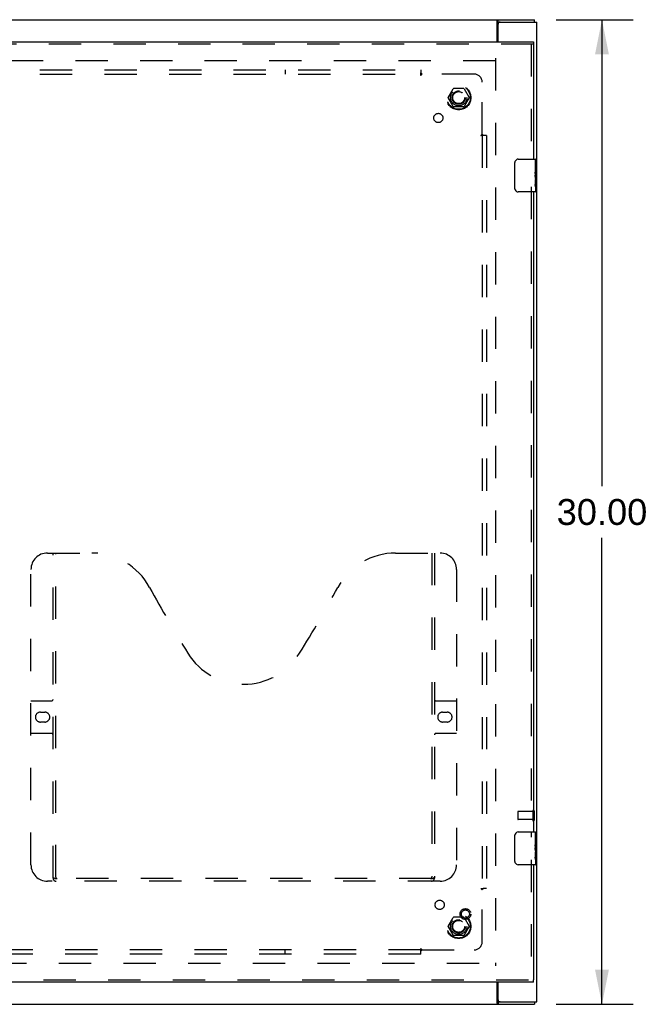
# Model space of a CAD drawing. Header units: inches. Extents: x 0 to 179, y 0 to 116.
# Tile 17 of 21: x 68 to 88, y 45 to 75. Entities that reach past the tile are written whole.
import ezdxf

# ---------------------------------------------------------------- set-up
doc = ezdxf.new("R2010")
doc.units = ezdxf.units.IN
doc.header["$LTSCALE"] = 9.842105
doc.header["$MEASUREMENT"] = 0
doc.linetypes.add('HIDDEN', pattern=[0.2, 0.1, -0.1])
doc.layers.get('0').update_dxf_attribs({"linetype": 'CONTINUOUS'})
for name, color, linetype in [('DEFAULT_2', 8, 'HIDDEN'), ('DIMENSIONS', 7, 'CONTINUOUS'), ('DOOR_ASSEMBLY_RIGHT', 7, 'CONTINUOUS'), ('SUBPANEL', 7, 'CONTINUOUS')]:
    doc.layers.add(name, color=color, linetype=linetype)
doc.styles.get("Standard").update_dxf_attribs({"font": 'arial.ttf'})
doc.dimstyles.new('DIMSTYLE_1', dxfattribs={"dimtxt": 0.789474, "dimasz": 1.052632, "dimexe": 0.09, "dimexo": 0.07, "dimgap": 0.0375, "dimtad": 0, "dimtih": 1, "dimtoh": 1, "dimzin": 4, "dimdsep": 46, "dimtxsty": 'Standard', "dimblk": '_FILLED', "dimblk1": '_FILLED', "dimblk2": '_FILLED', "dimcen": 0.09, "dimadec": 3, "dimazin": 1, "dimtfac": 1, "dimtdec": 3, "dimtofl": 0, "dimtmove": 0, "dimatfit": 3, "dimldrblk": '_FILLED', "dimfxl": 0, "dimtolj": 1, "dimtzin": 4, "dimarcsym": 0})

# ---------------------------------------------------------------- blocks, each defined once
blk = doc.blocks.new('_FILLED')
at = {"color": 0, "linetype": 'ByBlock'}
blk.add_solid([(0, 0), (-1, 0.2), (-1, -0.2)], dxfattribs=at)
blk = doc.blocks.new('*D11')
at = {"layer": 'DIMENSIONS', "color": 2, "linetype": 'Continuous'}
for p, q in [((84.826, 75.005), (87.169, 75.005)), ((86.221, 75.005), (86.221, 60.794)), ((86.221, 45.005), (86.221, 59.215)), ((84.826, 45.005), (87.169, 45.005))]:
    blk.add_line(p, q, dxfattribs=at)
at = {"layer": 'DIMENSIONS', "color": 2, "linetype": 'Continuous', "xscale": 1.0526315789, "yscale": 1.0526315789, "zscale": 1.0526315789}
for p, rotation in [((86.221, 75.005), 90), ((86.221, 45.005), 270)]:
    blk.add_blockref('_FILLED', p, dxfattribs=dict(at, rotation=rotation))
at = {"layer": 'DIMENSIONS', "color": 2, "linetype": 'Continuous', "insert": (86.221, 60.4), "char_height": 0.7895, "width": 2.75876, "attachment_point": 2, "line_spacing_factor": 0.9}
blk.add_mtext('30.00', dxfattribs=at)

msp = doc.modelspace()

# ---------------------------------------------------------------- linework, layer by layer
at = {"color": 3, "linetype": 'Continuous'}
for p, q in [((24.295, 75.005), (84.169, 75.005)), ((83.03, 74.33), (83.03, 74.974)), ((83.057, 74.33), (83.057, 74.87)), ((83.117, 74.93), (84.232, 74.93)), ((84.232, 45.08), (84.232, 74.93)), ((83.03, 45.036), (83.03, 45.68)), ((83.057, 45.14), (83.057, 45.68)), ((24.295, 45.005), (84.169, 45.005)), ((83.117, 45.08), (84.232, 45.08))]:
    msp.add_line(p, q, dxfattribs=at)
at = {"color": 7, "linetype": 'Continuous'}
for p, q in [((83.055, 74.93), (83.055, 75.005)), ((84.169, 74.93), (84.169, 75.005)), ((83.055, 74.93), (83.117, 74.93)), ((83.117, 45.08), (83.055, 45.08)), ((83.055, 45.08), (83.055, 45.005)), ((84.169, 45.08), (84.169, 45.005))]:
    msp.add_line(p, q, dxfattribs=at)
at = {"color": 3, "linetype": 'Continuous'}
for points in [[(83.037, 74.985), (83.04, 74.99), (83.041, 74.993), (83.043, 74.995), (83.044, 74.997), (83.046, 74.999), (83.047, 75.001), (83.048, 75.002), (83.05, 75.003), (83.051, 75.004), (83.053, 75.005), (83.054, 75.005), (83.055, 75.005)], [(83.03, 74.974), (83.031, 74.976), (83.033, 74.978), (83.034, 74.98), (83.036, 74.983), (83.037, 74.985)], [(83.03, 45.036), (83.031, 45.034), (83.033, 45.032), (83.034, 45.03), (83.036, 45.027), (83.037, 45.025), (83.04, 45.019)], [(83.04, 45.019), (83.041, 45.017), (83.043, 45.015), (83.044, 45.013), (83.046, 45.011), (83.047, 45.009), (83.048, 45.008), (83.05, 45.006), (83.051, 45.006), (83.053, 45.005), (83.054, 45.005), (83.055, 45.005)]]:
    msp.add_lwpolyline(points, dxfattribs=at)
at = {"color": 7, "linetype": 'Continuous'}
for points in [[(83.03, 74.919), (83.031, 74.919), (83.032, 74.918), (83.033, 74.918), (83.035, 74.918), (83.036, 74.919), (83.037, 74.919), (83.039, 74.92), (83.04, 74.921), (83.041, 74.921), (83.043, 74.922), (83.044, 74.923)], [(83.044, 74.923), (83.046, 74.926), (83.048, 74.927), (83.049, 74.927), (83.05, 74.928), (83.051, 74.929), (83.053, 74.929), (83.054, 74.93), (83.055, 74.93)], [(83.03, 45.091), (83.031, 45.091), (83.032, 45.091), (83.033, 45.091), (83.035, 45.091), (83.036, 45.091), (83.037, 45.091), (83.039, 45.09), (83.04, 45.089), (83.041, 45.088), (83.043, 45.087), (83.044, 45.086), (83.046, 45.084)], [(83.046, 45.084), (83.048, 45.083), (83.049, 45.082), (83.05, 45.081), (83.051, 45.081), (83.053, 45.08), (83.054, 45.08), (83.055, 45.08)]]:
    msp.add_lwpolyline(points, dxfattribs=at)
at = {"color": 3, "linetype": 'Continuous'}
for centre, start, end in [((83.117, 74.87), 90, 180), ((83.117, 45.14), 180, 270)]:
    msp.add_arc(centre, 0.06, start, end, dxfattribs=at)
at = {"layer": 'DEFAULT_2', "color": 8, "linetype": 'HIDDEN'}
for p, q in [((82.982, 73.83), (82.982, 46.18)), ((82.98, 73.755), (55.907, 73.755)), ((81.539, 72.635), (81.694, 72.902)), ((82.011, 72.907), (81.702, 72.907)), ((82.02, 72.902), (82.174, 72.635)), ((81.694, 72.357), (81.539, 72.625)), ((82.174, 72.625), (82.02, 72.357)), ((82.011, 72.352), (81.702, 72.352)), ((83.657, 50.869), (83.657, 50.641)), ((84.114, 50.879), (83.667, 50.879)), ((84.114, 50.897), (84.114, 50.613)), ((84.157, 50.897), (84.157, 50.613)), ((84.114, 50.631), (83.667, 50.631)), ((81.539, 47.385), (81.694, 47.652)), ((82.011, 47.657), (81.702, 47.657)), ((82.02, 47.652), (82.174, 47.385)), ((81.694, 47.107), (81.539, 47.375)), ((82.011, 47.102), (81.702, 47.102)), ((82.174, 47.375), (82.02, 47.107)), ((55.907, 46.255), (82.98, 46.255))]:
    msp.add_line(p, q, dxfattribs=at)
for centre, radius in [((81.857, 72.63), 0.372), ((81.857, 72.63), 0.356), ((81.857, 72.63), 0.204), ((81.857, 72.63), 0.183), ((81.857, 47.38), 0.372), ((81.857, 47.38), 0.356), ((81.857, 47.38), 0.204), ((81.857, 47.38), 0.183)]:
    msp.add_circle(centre, radius, dxfattribs=at)
for centre, radius, start, end in [((81.702, 72.897), 0.01, 90.0113, 149.988), ((82.011, 72.897), 0.01, 30.0108, 89.9876), ((81.548, 72.63), 0.01, 150.0117, 209.9873), ((82.166, 72.63), 0.01, 330.0117, 29.9873), ((81.702, 72.362), 0.01, 210.0108, 269.9876), ((82.011, 72.362), 0.01, 270.0113, 329.988), ((83.667, 50.869), 0.01, 90, 180), ((84.135, 50.897), 0.0215, 0, 180), ((83.667, 50.641), 0.01, 180, 270), ((84.135, 50.613), 0.0215, 180, 360), ((81.702, 47.647), 0.01, 90.0113, 149.988), ((82.011, 47.647), 0.01, 30.0108, 89.9876), ((81.548, 47.38), 0.01, 150.0117, 209.9873), ((81.702, 47.112), 0.01, 210.0108, 269.9876), ((82.011, 47.112), 0.01, 270.0113, 329.988), ((82.166, 47.38), 0.01, 330.0117, 29.9873)]:
    msp.add_arc(centre, radius, start, end, dxfattribs=at)
at = {"layer": 'DOOR_ASSEMBLY_RIGHT', "color": 3, "linetype": 'Continuous'}
for p, q in [((55.437, 74.33), (84.137, 74.33)), ((84.137, 74.255), (84.137, 70.755)), ((84.137, 69.755), (84.137, 50.255)), ((84.137, 49.255), (84.137, 45.755)), ((84.137, 45.68), (55.437, 45.68))]:
    msp.add_line(p, q, dxfattribs=at)
at = {"layer": 'DOOR_ASSEMBLY_RIGHT', "color": 8, "linetype": 'HIDDEN'}
for p, q in [((84.137, 74.255), (55.437, 74.255)), ((84.062, 74.255), (84.062, 70.6)), ((84.062, 69.91), (84.062, 50.1)), ((69.332, 58.755), (70.687, 58.755)), ((69.507, 48.845), (69.507, 58.755)), ((69.587, 48.875), (69.587, 58.755)), ((79.937, 58.755), (81.292, 58.755)), ((81.037, 58.755), (81.037, 48.875)), ((81.117, 58.755), (81.117, 48.845)), ((68.832, 49.255), (68.832, 58.255)), ((81.792, 58.255), (81.792, 49.255)), ((68.832, 54.255), (69.467, 54.255)), ((81.157, 54.255), (81.792, 54.255)), ((69.119, 53.905), (69.256, 53.905)), ((81.369, 53.905), (81.506, 53.905)), ((69.256, 53.605), (69.119, 53.605)), ((81.506, 53.605), (81.369, 53.605)), ((69.467, 53.255), (68.832, 53.255)), ((81.792, 53.255), (81.157, 53.255)), ((84.062, 49.41), (84.062, 45.755)), ((81.292, 48.755), (69.332, 48.755)), ((81.034, 48.835), (69.591, 48.835)), ((55.437, 45.755), (84.137, 45.755))]:
    msp.add_line(p, q, dxfattribs=at)
at = {"layer": 'DOOR_ASSEMBLY_RIGHT', "color": 7, "linetype": 'Continuous'}
for p, q in [((84.137, 74.33), (84.137, 74.255)), ((83.572, 69.855), (83.572, 70.655)), ((83.672, 70.755), (84.182, 70.755)), ((84.197, 70.601), (84.187, 70.601)), ((84.187, 70.601), (84.187, 70.37)), ((84.197, 70.172), (84.197, 70.74)), ((84.197, 70.433), (84.187, 70.433)), ((84.197, 70.37), (84.187, 70.37)), ((84.187, 70.323), (84.187, 70.27)), ((84.197, 70.334), (84.188, 70.334)), ((84.195, 70.203), (84.197, 70.203)), ((84.197, 70.14), (84.187, 70.14)), ((84.187, 70.14), (84.187, 69.983)), ((84.188, 69.972), (84.197, 69.972)), ((84.197, 70.17), (84.197, 69.917)), ((84.197, 69.914), (84.197, 69.77)), ((84.182, 69.755), (83.672, 69.755)), ((83.572, 49.355), (83.572, 50.155)), ((83.672, 50.255), (84.182, 50.255)), ((84.197, 50.101), (84.187, 50.101)), ((84.187, 50.101), (84.187, 49.87)), ((84.197, 49.672), (84.197, 50.24)), ((84.197, 49.933), (84.187, 49.933)), ((84.197, 49.87), (84.187, 49.87)), ((84.187, 49.823), (84.187, 49.77)), ((84.197, 49.834), (84.188, 49.834)), ((84.197, 49.64), (84.187, 49.64)), ((84.187, 49.64), (84.187, 49.483)), ((84.195, 49.703), (84.197, 49.703)), ((84.197, 49.67), (84.197, 49.417)), ((84.182, 49.255), (83.672, 49.255)), ((84.188, 49.472), (84.197, 49.472)), ((84.197, 49.414), (84.197, 49.27)), ((84.137, 45.68), (84.137, 45.755))]:
    msp.add_line(p, q, dxfattribs=at)
for points in [[(83.572, 70.655), (83.573, 70.661), (83.573, 70.667), (83.574, 70.673), (83.575, 70.679), (83.577, 70.685), (83.579, 70.691)], [(84.187, 70.323), (84.188, 70.33), (84.188, 70.336), (84.189, 70.342), (84.189, 70.348), (84.19, 70.354), (84.191, 70.359)], [(84.195, 70.202), (84.191, 70.229), (84.19, 70.238), (84.189, 70.246), (84.189, 70.255), (84.188, 70.263), (84.187, 70.27)], [(84.197, 70.17), (84.197, 70.177), (84.197, 70.185), (84.196, 70.193), (84.195, 70.202)], [(84.189, 69.964), (84.188, 69.974), (84.187, 69.983)], [(84.197, 69.914), (84.197, 69.917), (84.197, 69.921), (84.196, 69.927), (84.195, 69.933), (84.193, 69.94), (84.192, 69.947), (84.191, 69.956), (84.189, 69.964)], [(83.579, 69.819), (83.577, 69.824), (83.575, 69.83), (83.574, 69.836), (83.573, 69.842), (83.573, 69.849), (83.572, 69.855)], [(83.572, 50.155), (83.573, 50.161), (83.573, 50.167), (83.574, 50.173), (83.575, 50.179), (83.577, 50.185), (83.579, 50.191)], [(84.187, 49.823), (84.188, 49.83), (84.188, 49.836), (84.189, 49.842), (84.189, 49.848), (84.19, 49.854), (84.191, 49.859)], [(84.195, 49.702), (84.191, 49.729), (84.19, 49.738), (84.189, 49.746), (84.189, 49.755), (84.188, 49.763), (84.187, 49.77)], [(84.197, 49.67), (84.197, 49.677), (84.197, 49.685), (84.196, 49.693), (84.195, 49.702)], [(83.579, 49.319), (83.577, 49.324), (83.575, 49.33), (83.574, 49.336), (83.573, 49.342), (83.573, 49.349), (83.572, 49.355)], [(84.189, 49.464), (84.188, 49.474), (84.187, 49.483)], [(84.197, 49.414), (84.197, 49.417), (84.197, 49.421), (84.196, 49.427), (84.195, 49.433), (84.193, 49.44), (84.192, 49.447), (84.191, 49.456), (84.189, 49.464)]]:
    msp.add_lwpolyline(points, dxfattribs=at)
at = {"layer": 'DOOR_ASSEMBLY_RIGHT', "color": 8, "linetype": 'HIDDEN'}
for points in [[(69.497, 48.875), (69.513, 48.864), (69.529, 48.855), (69.545, 48.846), (69.561, 48.84), (69.576, 48.836), (69.591, 48.835)], [(81.034, 48.835), (81.049, 48.836), (81.064, 48.84), (81.08, 48.846), (81.095, 48.855), (81.111, 48.864), (81.127, 48.875)]]:
    msp.add_lwpolyline(points, dxfattribs=at)
for radius in [0.164, 0.124]:
    msp.add_circle((82.062, 47.755), radius, dxfattribs=at)
at = {"layer": 'DOOR_ASSEMBLY_RIGHT', "color": 7, "linetype": 'Continuous'}
for centre, radius, start, end in [((83.672, 70.655), 0.1, 90, 158.7946), ((84.182, 70.74), 0.015, 0, 90), ((83.672, 69.855), 0.1, 201.1999, 270), ((84.182, 69.77), 0.015, 270, 360), ((83.672, 50.155), 0.1, 90, 158.7946), ((84.182, 50.24), 0.015, 0, 90), ((83.672, 49.355), 0.1, 201.1999, 270), ((84.182, 49.27), 0.015, 270, 360)]:
    msp.add_arc(centre, radius, start, end, dxfattribs=at)
at = {"layer": 'DOOR_ASSEMBLY_RIGHT', "color": 8, "linetype": 'HIDDEN'}
for centre, radius, start, end in [((69.332, 58.255), 0.5, 90, 180), ((70.687, 56.755), 2, 28.4813, 90), ((79.937, 56.755), 2, 90, 151.5187), ((81.292, 58.255), 0.5, 0, 90), ((106.995, 76.453), 39.307, 208.4813, 211.8705), ((43.629, 76.453), 39.307, 328.1295, 331.5187), ((75.312, 56.755), 2, 211.8705, 328.1295), ((69.467, 54.295), 0.04, 270, 360), ((81.157, 54.295), 0.04, 180, 270), ((69.119, 53.755), 0.15, 90, 270), ((69.256, 53.755), 0.15, 270, 90), ((81.369, 53.755), 0.15, 90, 270), ((81.506, 53.755), 0.15, 270, 90), ((69.467, 53.215), 0.04, 0, 90), ((81.157, 53.215), 0.04, 90, 180), ((69.332, 49.255), 0.5, 180, 270), ((81.292, 49.255), 0.5, 270, 360), ((69.597, 48.845), 0.09, 180, 270), ((69.627, 48.875), 0.04, 180, 270), ((80.997, 48.875), 0.04, 270, 360), ((81.027, 48.845), 0.09, 270, 360)]:
    msp.add_arc(centre, radius, start, end, dxfattribs=at)
at = {"layer": 'DOOR_ASSEMBLY_RIGHT', "color": 7, "linetype": 'Continuous'}
for centre in [(83.997, 70.337), (83.997, 49.837)]:
    msp.add_ellipse(centre, major_axis=(0.2, 0), ratio=0.432808, start_param=0, end_param=0.261817, dxfattribs=at)
at = {"layer": 'SUBPANEL', "color": 8, "linetype": 'HIDDEN'}
for p, q in [((27.763, 73.474), (80.701, 73.474)), ((27.763, 73.349), (80.701, 73.349)), ((76.576, 73.474), (76.576, 73.349)), ((80.701, 73.474), (80.701, 73.387)), ((80.701, 73.308), (80.701, 73.387)), ((82.326, 73.349), (80.736, 73.349)), ((82.576, 71.509), (82.576, 73.099)), ((82.614, 71.474), (82.535, 71.474)), ((82.556, 71.496), (82.562, 71.5)), ((82.576, 71.474), (82.576, 48.536)), ((82.594, 71.491), (82.588, 71.497)), ((82.701, 71.474), (82.614, 71.474)), ((82.701, 71.474), (82.701, 48.536)), ((82.535, 48.536), (82.614, 48.536)), ((82.576, 46.911), (82.576, 48.501)), ((82.701, 48.536), (82.614, 48.536)), ((80.701, 46.661), (27.763, 46.661)), ((80.701, 46.536), (27.763, 46.536)), ((76.576, 46.536), (76.576, 46.661)), ((80.701, 46.623), (80.701, 46.702)), ((80.701, 46.536), (80.701, 46.623)), ((80.718, 46.642), (80.724, 46.649)), ((80.723, 46.681), (80.727, 46.675)), ((80.736, 46.661), (82.326, 46.661))]:
    msp.add_line(p, q, dxfattribs=at)
for points in [[(80.701, 73.387), (80.702, 73.385), (80.704, 73.383), (80.705, 73.381), (80.707, 73.379), (80.708, 73.377), (80.71, 73.375), (80.712, 73.374), (80.713, 73.372), (80.715, 73.37), (80.716, 73.369), (80.718, 73.367)], [(80.701, 73.308), (80.702, 73.308), (80.704, 73.309), (80.705, 73.31), (80.707, 73.311), (80.708, 73.312), (80.71, 73.313), (80.711, 73.314), (80.713, 73.315), (80.714, 73.317), (80.715, 73.318), (80.717, 73.32), (80.718, 73.321), (80.719, 73.323), (80.72, 73.325), (80.722, 73.327), (80.723, 73.329), (80.727, 73.335)], [(80.718, 73.367), (80.724, 73.361), (80.726, 73.359), (80.728, 73.357), (80.73, 73.355), (80.732, 73.353), (80.733, 73.352), (80.735, 73.35), (80.736, 73.349)], [(80.727, 73.335), (80.728, 73.337), (80.729, 73.34), (80.731, 73.342), (80.732, 73.344), (80.733, 73.345), (80.735, 73.347), (80.736, 73.349)], [(82.535, 71.474), (82.535, 71.475), (82.536, 71.477), (82.537, 71.478), (82.538, 71.48), (82.539, 71.481), (82.54, 71.483), (82.541, 71.484), (82.542, 71.485), (82.544, 71.487), (82.545, 71.488), (82.547, 71.49), (82.548, 71.491), (82.55, 71.492), (82.552, 71.493), (82.554, 71.494), (82.556, 71.496)], [(82.562, 71.5), (82.564, 71.501), (82.567, 71.502), (82.569, 71.504), (82.571, 71.505), (82.572, 71.506), (82.574, 71.508), (82.576, 71.509)], [(82.588, 71.497), (82.586, 71.499), (82.584, 71.501), (82.582, 71.503), (82.58, 71.504), (82.579, 71.506), (82.577, 71.508), (82.576, 71.509)], [(82.614, 71.474), (82.612, 71.475), (82.61, 71.477), (82.608, 71.478), (82.606, 71.48), (82.604, 71.481), (82.602, 71.483), (82.601, 71.485), (82.599, 71.486), (82.597, 71.488), (82.596, 71.489), (82.594, 71.491)], [(82.535, 48.536), (82.535, 48.534), (82.536, 48.533), (82.537, 48.531), (82.538, 48.53), (82.539, 48.528), (82.54, 48.527), (82.541, 48.526), (82.542, 48.524), (82.544, 48.523), (82.545, 48.521), (82.547, 48.52), (82.548, 48.519), (82.55, 48.518), (82.552, 48.516), (82.554, 48.515), (82.556, 48.514), (82.562, 48.51)], [(82.562, 48.51), (82.564, 48.509), (82.567, 48.507), (82.569, 48.506), (82.571, 48.505), (82.572, 48.503), (82.574, 48.502), (82.576, 48.501)], [(82.594, 48.519), (82.588, 48.513), (82.586, 48.511), (82.584, 48.509), (82.582, 48.507), (82.58, 48.505), (82.579, 48.504), (82.577, 48.502), (82.576, 48.501)], [(82.614, 48.536), (82.612, 48.535), (82.61, 48.533), (82.608, 48.531), (82.606, 48.53), (82.604, 48.528), (82.602, 48.527), (82.601, 48.525), (82.599, 48.524), (82.597, 48.522), (82.596, 48.521), (82.594, 48.519)], [(80.701, 46.702), (80.702, 46.701), (80.704, 46.701), (80.705, 46.7), (80.707, 46.699), (80.708, 46.698), (80.71, 46.697), (80.711, 46.696), (80.713, 46.695), (80.714, 46.693), (80.715, 46.692), (80.717, 46.69), (80.718, 46.689), (80.719, 46.687), (80.72, 46.685), (80.722, 46.683), (80.723, 46.681)], [(80.701, 46.623), (80.702, 46.625), (80.704, 46.627), (80.705, 46.629), (80.707, 46.631), (80.708, 46.633), (80.71, 46.634), (80.712, 46.636), (80.713, 46.638), (80.715, 46.639), (80.716, 46.641), (80.718, 46.642)], [(80.724, 46.649), (80.726, 46.651), (80.728, 46.653), (80.73, 46.655), (80.732, 46.656), (80.733, 46.658), (80.735, 46.66), (80.736, 46.661)], [(80.727, 46.675), (80.728, 46.672), (80.729, 46.67), (80.731, 46.668), (80.732, 46.666), (80.733, 46.664), (80.735, 46.663), (80.736, 46.661)]]:
    msp.add_lwpolyline(points, dxfattribs=at)
for centre, radius in [((81.857, 72.63), 0.25), ((81.238, 72.011), 0.141), ((81.277, 48.035), 0.141), ((81.857, 47.38), 0.25)]:
    msp.add_circle(centre, radius, dxfattribs=at)
for centre, start, end in [((82.326, 73.099), 0, 90), ((82.326, 46.911), 270, 360)]:
    msp.add_arc(centre, 0.25, start, end, dxfattribs=at)

# ---------------------------------------------------------------- dimensions: what is measured, and where the dimension line sits
at = {"layer": 'DIMENSIONS', "color": 2, "linetype": 'Continuous'}
dim = msp.add_linear_dim(base=(86.221, 75.005), p1=(84.756, 45.005), p2=(84.756, 75.005), angle=90, dimstyle='DIMSTYLE_1', dxfattribs=at)
dim.commit()
dim.dimension.update_dxf_attribs({"geometry": '*D11', "text_midpoint": (86.22, 60), "dimtype": 160})

doc.saveas('drawing.dxf')
